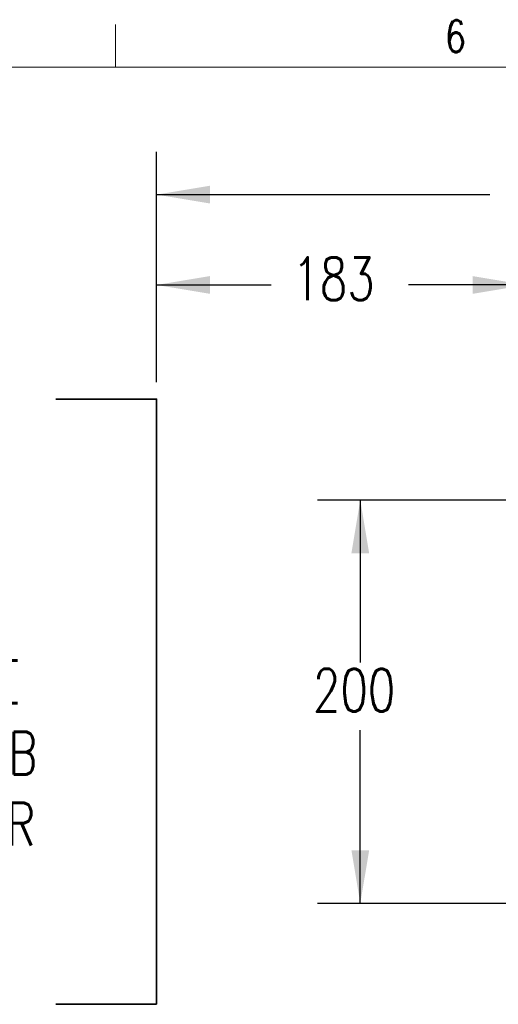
# Model space of a CAD drawing. Extents: x 13 to 426, y 7 to 274.
# Tile 20 of 29: x 109 to 144, y 201 to 274. Entities that reach past the tile are written whole.
import ezdxf

# ---------------------------------------------------------------- set-up
doc = ezdxf.new("R2010")
doc.units = 0
doc.header["$MEASUREMENT"] = 0
doc.header["$PDSIZE"] = -1
doc.styles.add('SLDTEXTSTYLE0', font='SIMPLEX', dxfattribs={"width": 0.75})
doc.dimstyles.new('SLDDIMSTYLE2', dxfattribs={"dimtxt": 4.233333, "dimasz": 3.9624, "dimexe": 3.175, "dimexo": 0.0625, "dimgap": 1.058333, "dimtad": 0, "dimtih": 1, "dimtoh": 1, "dimdec": 0, "dimlfac": 6.666667, "dimzin": 12, "dimdsep": 46, "dimtxsty": 'Standard', "dimsah": 1, "dimcen": 0.09, "dimclrd": 7, "dimclre": 7, "dimclrt": 7, "dimadec": 0, "dimazin": 0, "dimtfac": 1, "dimtdec": 4, "dimtofl": 0, "dimtmove": 0, "dimatfit": 3, "dimfxl": 1, "dimtolj": 1, "dimtzin": 12, "dimarcsym": 0})

# ---------------------------------------------------------------- blocks, each defined once
blk = doc.blocks.new('*D12')
at = {"color": 7}
for p, q in [((118.973, 246.895), (118.973, 264.018)), ((181.507, 243.145), (181.507, 264.018)), ((118.973, 260.843), (143.744, 260.843)), ((181.507, 260.843), (153.955, 260.843))]:
    blk.add_line(p, q, dxfattribs=at)
for p in [(118.973, 245.625), (181.507, 241.875)]:
    blk.add_point(p, dxfattribs=at)
for points in [[(118.973, 260.843), (122.935, 260.182), (122.935, 261.503)], [(181.507, 260.843), (177.545, 261.503), (177.545, 260.182)]]:
    blk.add_solid(points, dxfattribs=at)
at = {"color": 7, "insert": (145.332, 259.714), "char_height": 3.175, "attachment_point": 7, "style": 'SLDTEXTSTYLE0'}
blk.add_mtext('417', dxfattribs=at)
blk = doc.blocks.new('*D13')
at = {"color": 7}
for p, q in [((118.973, 246.895), (118.973, 257.297)), ((146.423, 237.612), (146.423, 257.297)), ((118.973, 254.122), (127.481, 254.122)), ((146.423, 254.122), (137.692, 254.122))]:
    blk.add_line(p, q, dxfattribs=at)
for p in [(118.973, 245.625), (146.423, 236.342)]:
    blk.add_point(p, dxfattribs=at)
for points in [[(118.973, 254.122), (122.935, 253.462), (122.935, 254.783)], [(146.423, 254.122), (142.46, 254.783), (142.46, 253.462)]]:
    blk.add_solid(points, dxfattribs=at)
at = {"color": 7, "insert": (129.068, 252.993), "char_height": 3.175, "attachment_point": 7, "style": 'SLDTEXTSTYLE0'}
blk.add_mtext('183', dxfattribs=at)
blk = doc.blocks.new('*D14')
at = {"color": 7}
for p, q in [((151.822, 238.125), (130.939, 238.125)), ((134.114, 238.125), (134.114, 226.046)), ((134.114, 208.125), (134.114, 221.005)), ((151.822, 208.125), (130.939, 208.125))]:
    blk.add_line(p, q, dxfattribs=at)
for p in [(153.092, 238.125), (153.092, 208.125)]:
    blk.add_point(p, dxfattribs=at)
for points in [[(134.114, 238.125), (133.454, 234.162), (134.775, 234.162)], [(134.114, 208.125), (134.775, 212.087), (133.454, 212.087)]]:
    blk.add_solid(points, dxfattribs=at)
at = {"color": 7, "insert": (130.596, 222.397), "char_height": 3.175, "attachment_point": 7, "style": 'SLDTEXTSTYLE0'}
blk.add_mtext('200', dxfattribs=at)

msp = doc.modelspace()

# ---------------------------------------------------------------- linework, layer by layer
at = {"color": 7, "linetype": 'Continuous', "lineweight": 0}
for p, q in [((115.913, 270.309), (115.913, 273.484)), ((15.907, 270.309), (415.957, 270.309))]:
    msp.add_line(p, q, dxfattribs=at)
at = {"color": 5, "linetype": 'Continuous', "lineweight": 35}
for p, q in [((111.473, 245.625), (118.973, 245.625)), ((118.973, 245.625), (118.973, 200.625)), ((118.973, 200.625), (111.473, 200.625))]:
    msp.add_line(p, q, dxfattribs=at)

# ---------------------------------------------------------------- texts
at = {"color": 7, "style": 'SLDTEXTSTYLE0'}
for s, insert, char_height, attachment_point in [('6', (140.428, 273.809), 2.381, 1), ('REQUIRED\\PCLEARANCE\\PTO OPEN AIB\\PCONTROLLER', (99.844, 231.479), 3.175, 2)]:
    msp.add_mtext(s, dxfattribs=dict(at, insert=insert, char_height=char_height, attachment_point=attachment_point))

# ---------------------------------------------------------------- dimensions: what is measured, and where the dimension line sits
at = {"color": 7}
for base, p1, picture, middle in [((118.973, 260.843), (181.507, 241.875), '*D12', (148.85, 260.843)), ((118.973, 254.122), (146.423, 236.342), '*D13', (132.586, 254.122))]:
    dim = msp.add_linear_dim(base=base, p1=p1, p2=(118.973, 245.625), dimstyle='SLDDIMSTYLE2', dxfattribs=at)
    dim.commit()
    dim.dimension.update_dxf_attribs({"geometry": picture, "text_midpoint": middle, "dimtype": 160})
dim = msp.add_linear_dim(base=(134.114, 208.125), p1=(153.092, 238.125), p2=(153.092, 208.125), angle=270, dimstyle='SLDDIMSTYLE2', dxfattribs=at)
dim.commit()
dim.dimension.update_dxf_attribs({"geometry": '*D14', "text_midpoint": (134.114, 223.526), "dimtype": 160})

doc.saveas('drawing.dxf')
